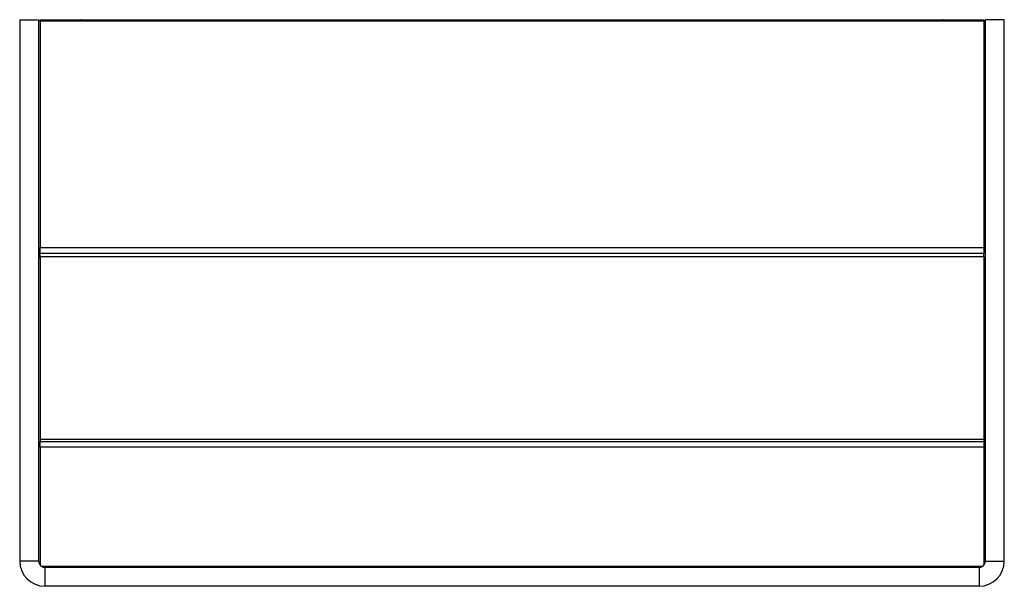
# Model space of a CAD drawing. Header units: millimetres. Extents: x 155 to 694, y 352 to 442.
# Tile 1 of 2: x 155 to 312, y 352 to 442. Entities that reach past the tile are written whole.
import ezdxf

# ---------------------------------------------------------------- set-up
doc = ezdxf.new("R2010")
doc.units = ezdxf.units.MM
doc.header["$LTSCALE"] = 2

msp = doc.modelspace()

# ---------------------------------------------------------------- linework, layer by layer
at = {"color": 7, "linetype": 'Continuous', "lineweight": 25}
for p, q in [((155.12, 441.69), (158.12, 441.69)), ((155.12, 441.69), (155.12, 355.69)), ((158.12, 441.69), (158.12, 355.69)), ((158.37, 441.69), (308.37, 441.69)), ((158.37, 441.45), (158.37, 441.69)), ((308.37, 441.45), (158.37, 441.45)), ((158.37, 441.45), (158.37, 405.51)), ((164.87, 441.69), (164.81, 441.69)), ((164.87, 441.69), (301.87, 441.69)), ((164.87, 441.69), (164.87, 441.69)), ((301.93, 441.69), (301.87, 441.69)), ((301.87, 441.69), (301.87, 441.69)), ((308.37, 441.69), (308.37, 441.45)), ((308.37, 441.45), (308.37, 405.51)), ((311.62, 441.69), (308.62, 441.69)), ((308.62, 355.69), (308.62, 441.69)), ((311.62, 355.69), (311.62, 441.69)), ((158.37, 405.51), (308.37, 405.51)), ((308.37, 404.53), (158.37, 404.53)), ((158.37, 404.03), (158.37, 404.53)), ((308.37, 404.03), (158.37, 404.03)), ((158.37, 404.03), (158.37, 375.01)), ((308.37, 404.03), (308.37, 404.53)), ((308.37, 404.03), (308.37, 375.01)), ((308.37, 375.01), (158.37, 375.01)), ((158.37, 375.01), (158.37, 374.67)), ((158.37, 374.67), (308.37, 374.67)), ((308.37, 375.01), (308.37, 374.67)), ((308.37, 373.81), (158.37, 373.81)), ((158.37, 373.81), (158.37, 355.03)), ((308.37, 373.81), (308.37, 355.03)), ((158.12, 355.69), (155.12, 355.69)), ((308.62, 355.69), (311.62, 355.69)), ((158.53, 354.88), (308.22, 354.88)), ((158.86, 354.72), (307.88, 354.72)), ((159.12, 354.69), (159.12, 351.69)), ((307.62, 354.69), (159.12, 354.69)), ((191.69, 354.72), (191.69, 354.69)), ((206.69, 354.69), (206.69, 354.72)), ((260.05, 354.72), (260.05, 354.69)), ((275.05, 354.69), (275.05, 354.72)), ((307.62, 354.69), (307.62, 351.69)), ((307.62, 351.69), (159.12, 351.69))]:
    msp.add_line(p, q, dxfattribs=at)
for centre, radius, start, end in [((159.12, 355.69), 4, 180, 270), ((159.12, 355.69), 1, 180, 270), ((307.62, 355.69), 1, 270, 0), ((307.62, 355.69), 4, 270, 0)]:
    msp.add_arc(centre, radius, start, end, dxfattribs=at)
for points, knots in [([(158.37, 404.61), (158.37, 404.61), (158.37, 404.73), (158.37, 405.03), (158.37, 405.35), (158.37, 405.51)], [0, 0, 0, 0, 0.038057, 0.517862, 1, 1, 1, 1]), ([(308.37, 405.51), (308.37, 405.35), (308.37, 405.03), (308.37, 404.73), (308.37, 404.61), (308.37, 404.6)], [0, 0, 0, 0, 0.4655, 0.951452, 1, 1, 1, 1]), ([(158.37, 403.84), (158.37, 403.83), (158.37, 403.82), (158.37, 403.9), (158.37, 403.95)], [0, 0, 0, 0, 0.2847794, 1, 1, 1, 1]), ([(308.37, 403.95), (308.37, 403.9), (308.37, 403.82), (308.37, 403.84), (308.37, 403.84)], [0, 0, 0, 0, 0.7061661, 1, 1, 1, 1]), ([(158.37, 373.81), (158.37, 373.98), (158.37, 374.25), (158.37, 374.51), (158.37, 374.61)], [0, 0, 0, 0, 0.610241, 1, 1, 1, 1]), ([(308.37, 374.61), (308.37, 374.51), (308.37, 374.25), (308.37, 373.98), (308.37, 373.81)], [0, 0, 0, 0, 0.3874, 1, 1, 1, 1])]:
    msp.add_open_spline(points, degree=3, knots=knots, dxfattribs=at)

doc.saveas('drawing.dxf')
